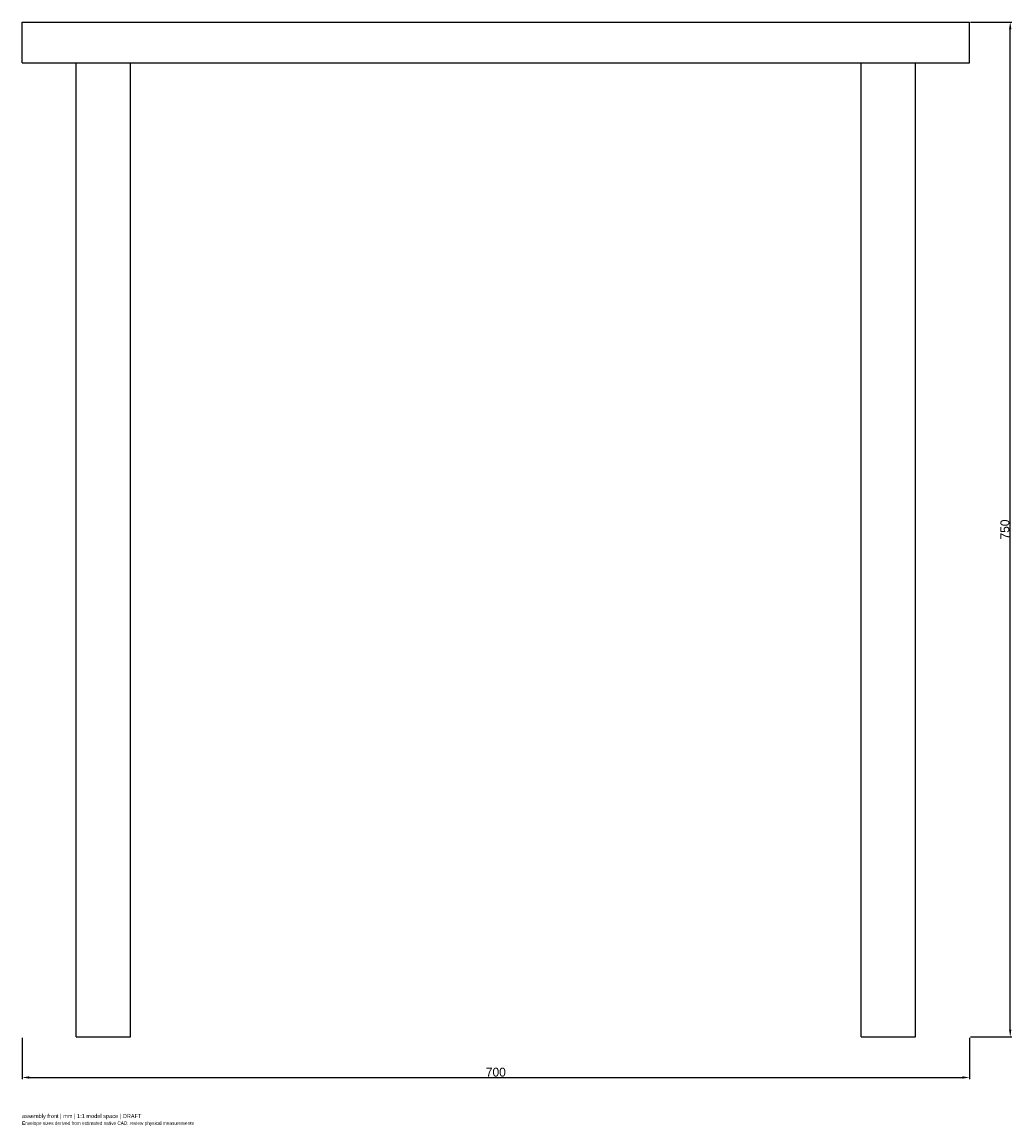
# Model space of a CAD drawing. Header units: millimetres. Extents: x -350 to 381, y -66 to 750.
import ezdxf

# ---------------------------------------------------------------- set-up
doc = ezdxf.new("R2010")
doc.units = ezdxf.units.MM
doc.linetypes.add('HIDDEN', pattern=[9.525, 6.35, -3.175])
for name, color, linetype in [('ANNOTATIONS', 7, 'Continuous'), ('DIMENSIONS', 7, 'Continuous'), ('HIDDEN', 8, 'HIDDEN'), ('VISIBLE', 7, 'Continuous')]:
    doc.layers.add(name, color=color, linetype=linetype)
doc.dimstyles.get("Standard").update_dxf_attribs({"dimtxt": 2.5, "dimasz": 2.5, "dimexe": 1.25, "dimexo": 0.625, "dimtad": 1, "dimcen": 2.5, "dimazin": 3, "dimtfac": 1, "dimtmove": 0, "dimatfit": 3})

msp = doc.modelspace()

# ---------------------------------------------------------------- linework, layer by layer
at = {"layer": 'HIDDEN'}
for p, q in [((-350, 720), (-350, 750)), ((-350, 750), (350, 750)), ((350, 720), (350, 750)), ((-350, 720), (350, 720)), ((-310, 0), (-310, 720)), ((-310, 720), (-270, 720)), ((-310, 720), (-270, 720)), ((-310, 0), (-310, 720)), ((-310, 0), (-310, 720)), ((-310, 720), (-270, 720)), ((-310, 720), (-270, 720)), ((-270, 0), (-270, 720)), ((-270, 0), (-270, 720)), ((-270, 0), (-270, 720)), ((270, 0), (270, 720)), ((270, 720), (310, 720)), ((270, 720), (310, 720)), ((270, 0), (270, 720)), ((270, 0), (270, 720)), ((270, 720), (310, 720)), ((270, 720), (310, 720)), ((310, 0), (310, 720)), ((310, 0), (310, 720)), ((310, 0), (310, 720)), ((-310, 0), (-270, 0)), ((-310, 0), (-270, 0)), ((-310, 0), (-270, 0)), ((270, 0), (310, 0)), ((270, 0), (310, 0)), ((270, 0), (310, 0))]:
    msp.add_line(p, q, dxfattribs=at)
at = {"layer": 'VISIBLE'}
for p, q in [((-350, 720), (-350, 750)), ((-350, 750), (350, 750)), ((350, 720), (350, 750)), ((-350, 720), (350, 720)), ((-310, 0), (-310, 720)), ((-270, 0), (-270, 720)), ((270, 0), (270, 720)), ((310, 0), (310, 720)), ((-310, 0), (-270, 0)), ((270, 0), (310, 0))]:
    msp.add_line(p, q, dxfattribs=at)

# ---------------------------------------------------------------- texts
at = {"layer": 'ANNOTATIONS'}
for s, height, p in [('assembly front | mm | 1:1 model space | DRAFT', 3, (-350, -60)), ('Envelope sizes derived from estimated native CAD; review physical measurements', 2.5, (-350, -65))]:
    msp.add_text(s, height=height, dxfattribs=at).set_placement(p)

# ---------------------------------------------------------------- dimensions: what is measured, and where the dimension line sits
at = {"layer": 'DIMENSIONS'}
msp.add_linear_dim(base=(380, 0), p1=(350, 0), p2=(350, 750), angle=90, dimstyle='Standard', override={"dimtxt": 6.6, "dimasz": 5.4, "dimtad": 1, "dimdec": 2}, dxfattribs=at).render()
msp.add_linear_dim(base=(-350, -30), p1=(-350, 0), p2=(350, 0), dimstyle='Standard', override={"dimtxt": 6.6, "dimasz": 5.4, "dimtad": 1, "dimdec": 2}, dxfattribs=at).render()

doc.saveas('drawing.dxf')
